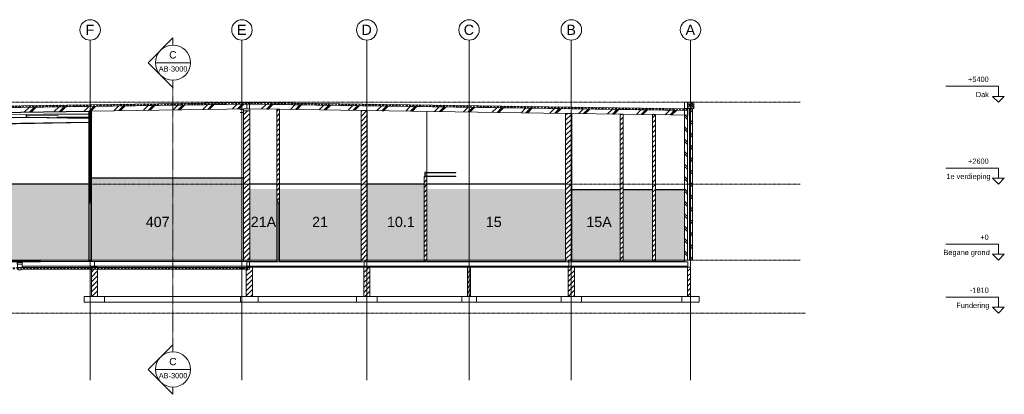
# Model space of a CAD drawing. Header units: millimetres. Extents: x 37681 to 219932, y -4585 to 8657.
# Tile 42 of 53: x 93959 to 127631, y -4585 to 8221. Entities that reach past the tile are written whole.
import ezdxf

# ---------------------------------------------------------------- set-up
doc = ezdxf.new("R2010")
doc.units = ezdxf.units.MM
for name, pattern in [('ARC Grid Line', [22.225, 12.7, -3.175, 3.175, -3.175]), ('ARC Level Line', [32, 6, -5, 16, -5]), ('ARC Section Line', [17, 10, -3, 0, -1, 0, -3])]:
    doc.linetypes.add(name, pattern=pattern)
for name, color, linetype, lineweight in [('A--A23__Vloeren', 8, 'Continuous', 15), ('A--A2__Ruwbouw', 8, 'Continuous', 15), ('A--AR9__AlgVoorz', 1, 'Continuous', 9), ('A--L$01A__Algemeen', 7, 'Continuous', 9), ('A--L$07A__Stramien', 1, 'Continuous', 13), ('A--L21__Buitenwanden', 3, 'Continuous', 9), ('A--L22__Binnenwanden', 2, 'Continuous', 9), ('A--L23__Vloeren', 3, 'Continuous', 9), ('A--L28__Hoofddraagconstructies', 3, 'Continuous', 9), ('A--L3__Afbouw', 2, 'Continuous', 9), ('A--L45__Plafondafwerkingen', 1, 'Continuous', 9), ('A--L74__VasteSanitaireVoorz', 1, 'Continuous', 9), ('A--LR9__AlgVoorz', 7, 'Continuous', 9), ('A--T$01A__Algemeen', 1, 'Continuous', 13), ('A--T$07A__Stramien', 1, 'Continuous', 13), ('A--TR9__AlgVoorz', 1, 'Continuous', 13)]:
    doc.layers.add(name, color=color, linetype=linetype, lineweight=lineweight)
doc.styles.add('Arial', font='arial.ttf', dxfattribs={"height": 180})
doc.styles.add('Arial_1', font='arial.ttf', dxfattribs={"height": 350})
doc.styles.add('Arial_2', font='arial.ttf', dxfattribs={"height": 250})
pattern_1 = [(45, (94858.23, 2795), (-212.132, 212.132), [])]
pattern_2 = [(60, (94858.23, 2795), (-86.6025, 50), []), (120, (94858.23, 2795), (-86.6025, -50), [])]
pattern_3 = [(45, (94858.23, 2795), (-84.8528, 84.8528), [])]
pattern_4 = [(45, (94858.23, 2795), (-84.8528, 84.8528), [])]
pattern_5 = [(135, (116967.97, 2591), (-212.132, -212.132), []), (135, (114767.97, 2591), (-212.132, -212.132), [])]
pattern_6 = [(45, (94858.2, 2795), (-500, 500), []), (45, (95028.2, 2795), (-500, 500), []), (45, (95038.2, 2795), (-500, 500), []), (45, (95048.2, 2795), (-500, 500), []), (45, (95058.2, 2795), (-500, 500), []), (45, (95068.2, 2795), (-500, 500), []), (45, (95078.2, 2795), (-500, 500), []), (45, (95088.2, 2795), (-500, 500), [])]
pattern_7 = [(135, (117017.97, 5291), (-212.13, -212.13), []), (135, (114817.97, 5291), (-212.13, -212.13), [])]

# ---------------------------------------------------------------- blocks, each defined once
blk = doc.blocks.new('32_DO_WB_vo deur enkel2 - vo 2-2241147-B')
at = {"layer": 'A--L3__Afbouw'}
for p, q in [((-58211, 2000), (-58211, 1950)), ((-58111, 2000), (-58211, 2000)), ((-58211, 1950), (-58111, 1950)), ((-58211, 0), (-58211, 1950)), ((-58111, 1950), (-58161, 1950)), ((-58161, 1950), (-58161, 0)), ((-58111, 1950), (-58111, 2000)), ((-58111, 0), (-58111, 1950)), ((-58161, 0), (-58111, 0))]:
    blk.add_line(p, q, dxfattribs=at)
blk = doc.blocks.new('32_DO_WB_vo deur enkel2 - vo 2-2262684-B')
at = {"layer": 'A--L3__Afbouw'}
for p, q in [((-64641, 2000), (-64641, 1950)), ((-64541, 2000), (-64641, 2000)), ((-64641, 1950), (-64541, 1950)), ((-64641, 0), (-64641, 1950)), ((-64541, 1950), (-64591, 1950)), ((-64591, 1950), (-64591, 0)), ((-64541, 1950), (-64541, 2000)), ((-64541, 0), (-64541, 1950)), ((-64591, 0), (-64541, 0))]:
    blk.add_line(p, q, dxfattribs=at)
blk = doc.blocks.new('28-11_ARC_staal_balk_IPE - IPE400-2063536-B')
at = {"layer": 'A--L28__Hoofddraagconstructies'}
for p, q in [((-69738, 5010), (-64641, 5088)), ((-59341, 5169), (-59131, 5172)), ((-76191, 4926), (-70233, 5016)), ((-76191, 4539), (-64641, 4715)), ((-74585, 4937), (-70274, 5002)), ((-70269, 5002), (-70053, 5006)), ((-76191, 4525), (-64641, 4702))]:
    blk.add_line(p, q, dxfattribs=at)
blk = doc.blocks.new('28_SFO_staal_balk_UNP - UNP140-1718686-B')
at = {"layer": 'A--L28__Hoofddraagconstructies', "lineweight": 25}
for p, q in [((-53086, 3000), (-53146, 3000)), ((-53146, 3000), (-53146, 2860)), ((-53146, 2860), (-53086, 2860)), ((-53139, 2982), (-53086, 2990)), ((-53139, 2878), (-53139, 2982)), ((-53086, 2870), (-53139, 2878)), ((-53086, 2990), (-53086, 3000)), ((-53086, 2860), (-53086, 2870))]:
    blk.add_line(p, q, dxfattribs=at)
blk = doc.blocks.new('28_SFO_staal_balk_HEA - HEA 120-2063910-B')
at = {"layer": 'A--L28__Hoofddraagconstructies'}
for p, q in [((-59461, 5160), (-59461, 5152)), ((-59341, 5160), (-59461, 5160)), ((-59461, 5152), (-59404, 5152)), ((-59404, 5054), (-59461, 5054)), ((-59461, 5054), (-59461, 5046)), ((-59404, 5152), (-59404, 5054)), ((-59399, 5054), (-59399, 5152)), ((-59399, 5152), (-59341, 5152)), ((-59341, 5054), (-59399, 5054)), ((-59341, 5152), (-59341, 5160)), ((-59341, 5046), (-59341, 5054)), ((-59461, 5046), (-59341, 5046))]:
    blk.add_line(p, q, dxfattribs=at)
blk = doc.blocks.new('28-11_ARC_staal_balk_L - L80x8-2063790-B')
at = {"layer": 'A--L28__Hoofddraagconstructies'}
for p, q in [((-66771, 4961), (-66782, 4961)), ((-66782, 4961), (-66782, 4881)), ((-66782, 4881), (-66672, 4880)), ((-66782, 4881), (-64641, 4845)), ((-66771, 4889), (-66771, 4961)), ((-65680, 4943), (-66771, 4961)), ((-66672, 4888), (-66771, 4889)), ((-66672, 4880), (-66672, 4888)), ((-64641, 4854), (-66672, 4888)), ((-64641, 4846), (-66672, 4880))]:
    blk.add_line(p, q, dxfattribs=at)
blk = doc.blocks.new('28_SFO_staal_balk_UNP - UNP140-1760570-B')
at = {"layer": 'A--L28__Hoofddraagconstructies', "lineweight": 15}
for p, q in [((-53074, 2990), (-53074, 3000)), ((-53074, 3000), (-52086, 3000)), ((-53074, 2982), (-53074, 2990)), ((-53074, 2990), (-52086, 2990)), ((-53074, 2878), (-53074, 2982)), ((-53074, 2982), (-53071, 2982)), ((-53074, 2870), (-53074, 2878)), ((-53074, 2878), (-53071, 2878)), ((-53074, 2860), (-53074, 2870)), ((-53074, 2870), (-52086, 2870)), ((-53071, 2860), (-52086, 2860)), ((-52086, 3000), (-52086, 2990)), ((-52086, 2870), (-52086, 2860))]:
    blk.add_line(p, q, dxfattribs=at)
at = {"layer": 'A--L28__Hoofddraagconstructies'}
for p, q in [((-53074, 2990), (-52086, 2990)), ((-53074, 2870), (-52086, 2870))]:
    blk.add_line(p, q, dxfattribs=at)
blk = doc.blocks.new('28_SFO_staal_balk_HEA - HEA 120-2055268-B')
at = {"layer": 'A--L28__Hoofddraagconstructies'}
for p, q in [((-70274, 4966), (-76191, 4925)), ((-76191, 4917), (-70274, 4958)), ((-76134, 4820), (-76191, 4819)), ((-76134, 4812), (-76191, 4811)), ((-66782, 4884), (-76129, 4820)), ((-66597, 4878), (-76129, 4812)), ((-68943, 4975), (-70269, 4966)), ((-70269, 4958), (-68943, 4967)), ((-64651, 5005), (-68009, 4982)), ((-67900, 4975), (-64641, 4997)), ((-64651, 4899), (-65734, 4892)), ((-64641, 4891), (-65734, 4884))]:
    blk.add_line(p, q, dxfattribs=at)
blk = doc.blocks.new('28_SFO_staal_balk_HEA - HEA 120-2051418-B')
at = {"layer": 'A--L28__Hoofddraagconstructies'}
for p, q in [((-64651, 5013), (-64651, 5005)), ((-64531, 5013), (-64651, 5013)), ((-64651, 5005), (-64594, 5005)), ((-64594, 4907), (-64651, 4907)), ((-64651, 4907), (-64651, 4899)), ((-64651, 4899), (-64531, 4899)), ((-64594, 5005), (-64594, 4907)), ((-64589, 4907), (-64589, 5005)), ((-64589, 5005), (-64531, 5005)), ((-64531, 4907), (-64589, 4907)), ((-64531, 5005), (-64531, 5013)), ((-64531, 4899), (-64531, 4907))]:
    blk.add_line(p, q, dxfattribs=at)
blk = doc.blocks.new('52_PF_FB_Gutter_rectangle - End Outlet - 1430mm_W_ x 300mm_L_ x 60mm_H_ x 160mm_Dia_ 2-V4-B')
at = {"layer": 'A--L74__VasteSanitaireVoorz'}
for p, q in [((-66305, 0), (-67715, 0)), ((-67715, 0), (-67715, -4)), ((-66305, -4), (-66305, 0)), ((-66289, 0), (-66301, 0)), ((-67715, -12), (-67715, -4)), ((-67715, -24), (-67715, -12)), ((-67715, -12), (-66305, -12)), ((-67715, -24), (-67715, -28)), ((-67715, -28), (-66305, -28)), ((-67715, -30), (-67715, -28)), ((-67715, -32), (-67715, -30)), ((-67715, -32), (-67715, -36)), ((-67715, -60), (-67715, -36)), ((-67715, -60), (-67080, -60)), ((-67089, -72), (-67089, -81)), ((-67082, -63), (-67082, -67)), ((-67080, -63), (-67082, -63)), ((-67082, -86), (-67082, -135)), ((-67082, -135), (-67080, -141)), ((-67082, -135), (-67000, -135)), ((-67080, -60), (-67080, -134)), ((-67080, -134), (-67078, -140)), ((-67080, -141), (-67080, -243)), ((-67000, -141), (-67080, -141)), ((-67000, -63), (-67079, -63)), ((-67055, -254), (-67055, -259)), ((-67055, -259), (-67055, -325)), ((-67055, -259), (-67000, -259)), ((-67055, -259), (-67000, -259)), ((-67055, -325), (-67054, -330)), ((-67000, -325), (-67055, -325)), ((-67000, -330), (-67054, -330)), ((-66919, -63), (-67000, -63)), ((-66919, -135), (-67000, -135)), ((-67000, -141), (-66920, -141)), ((-67000, -259), (-66945, -259)), ((-66945, -259), (-67000, -259)), ((-66945, -325), (-67000, -325)), ((-66947, -330), (-67000, -330)), ((-66947, -330), (-66945, -325)), ((-66945, -259), (-66945, -254)), ((-66945, -325), (-66945, -259)), ((-66922, -140), (-66920, -134)), ((-66920, -60), (-66305, -60)), ((-66920, -134), (-66920, -60)), ((-66920, -141), (-66919, -135)), ((-66920, -243), (-66920, -141)), ((-66919, -67), (-66919, -63)), ((-66919, -135), (-66919, -86)), ((-66912, -81), (-66912, -72)), ((-66305, -4), (-66305, -12)), ((-66305, -4), (-66305, -60)), ((-66305, -70), (-66305, -60)), ((-66305, -70), (-66303, -70)), ((-66303, -4), (-66303, -12)), ((-66303, -60), (-66303, -4)), ((-66303, -12), (-66287, -12)), ((-66303, -60), (-66303, -70)), ((-66289, -2), (-66301, -2)), ((-66301, -2), (-66289, -2)), ((-66287, -12), (-66287, -4)), ((-66287, -4), (-66287, -12)), ((-66287, -12), (-66285, -12)), ((-66285, -12), (-66285, -4))]:
    blk.add_line(p, q, dxfattribs=at)
at = {"layer": 'A--L74__VasteSanitaireVoorz', "flags": 128}
for points in [[(-67089, -72), (-67089, -71), (-67089, -71), (-67089, -71), (-67089, -71), (-67089, -71), (-67089, -71), (-67089, -71), (-67089, -71), (-67089, -71), (-67089, -70), (-67089, -70), (-67089, -70), (-67089, -70), (-67089, -70), (-67089, -70), (-67089, -70), (-67088, -70), (-67088, -70), (-67088, -70), (-67088, -69), (-67088, -69), (-67088, -69), (-67088, -69), (-67088, -69), (-67088, -69), (-67088, -69), (-67088, -69), (-67087, -69), (-67087, -69), (-67087, -69), (-67087, -69), (-67087, -69), (-67087, -69), (-67087, -69), (-67087, -69), (-67086, -69), (-67086, -69), (-67086, -69), (-67086, -69), (-67086, -69)], [(-67086, -84), (-67086, -84), (-67086, -84), (-67086, -84), (-67087, -84), (-67087, -84), (-67087, -84), (-67087, -83), (-67087, -83), (-67087, -83), (-67087, -83), (-67087, -83), (-67087, -83), (-67088, -83), (-67088, -83), (-67088, -83), (-67088, -83), (-67088, -83), (-67088, -83), (-67088, -83), (-67088, -83), (-67088, -83), (-67088, -83), (-67088, -82), (-67089, -82), (-67089, -82), (-67089, -82), (-67089, -82), (-67089, -82), (-67089, -82), (-67089, -82), (-67089, -82), (-67089, -81), (-67089, -81), (-67089, -81), (-67089, -81), (-67089, -81), (-67089, -81), (-67089, -81), (-67089, -81), (-67089, -81)], [(-67000, -69), (-67004, -69), (-67007, -69), (-67011, -69), (-67014, -69), (-67017, -69), (-67021, -69), (-67024, -69), (-67027, -69), (-67031, -69), (-67034, -69), (-67037, -69), (-67040, -69), (-67043, -69), (-67046, -69), (-67049, -69), (-67052, -69), (-67054, -69), (-67057, -69), (-67059, -69), (-67062, -69), (-67064, -69), (-67066, -69), (-67069, -69), (-67071, -69), (-67073, -69), (-67074, -69), (-67076, -69), (-67078, -69), (-67079, -69), (-67080, -69), (-67081, -69), (-67083, -69), (-67083, -69), (-67084, -69), (-67085, -69), (-67085, -69), (-67086, -69), (-67086, -69), (-67086, -69), (-67086, -69)], [(-67086, -69), (-67086, -69), (-67086, -69), (-67085, -69), (-67085, -69), (-67084, -69), (-67084, -69), (-67083, -69), (-67082, -69), (-67081, -69)], [(-67081, -84), (-67083, -84), (-67083, -84), (-67084, -84), (-67085, -84), (-67085, -84), (-67086, -84), (-67086, -84), (-67086, -84), (-67086, -84)], [(-67086, -84), (-67086, -84), (-67086, -84), (-67085, -84), (-67085, -84), (-67084, -84), (-67084, -84), (-67083, -84), (-67082, -84), (-67081, -84), (-67079, -84), (-67078, -84), (-67076, -84), (-67075, -84), (-67073, -84), (-67071, -84), (-67069, -84), (-67067, -84), (-67065, -84), (-67063, -84), (-67060, -84), (-67058, -84), (-67055, -84), (-67052, -84), (-67050, -84), (-67047, -84), (-67044, -84), (-67041, -84), (-67038, -84), (-67035, -84), (-67031, -84), (-67028, -84), (-67025, -84), (-67022, -84), (-67018, -84), (-67015, -84), (-67012, -84), (-67008, -84), (-67005, -84), (-67001, -84), (-67000, -84)], [(-67084, -69), (-67084, -69), (-67084, -69), (-67084, -69), (-67084, -69), (-67084, -69), (-67084, -69), (-67084, -69), (-67084, -68), (-67083, -68), (-67083, -68), (-67083, -68), (-67083, -68), (-67083, -68), (-67083, -68), (-67083, -68), (-67083, -68), (-67083, -68), (-67083, -68), (-67083, -68), (-67083, -68), (-67083, -68), (-67083, -68), (-67083, -68), (-67083, -68), (-67082, -68), (-67082, -68), (-67082, -68), (-67082, -67), (-67082, -67), (-67082, -67), (-67082, -67), (-67082, -67), (-67082, -67), (-67082, -67), (-67082, -67), (-67082, -67), (-67082, -67), (-67082, -67), (-67082, -67), (-67082, -67)], [(-67082, -86), (-67082, -86), (-67082, -85), (-67082, -85), (-67082, -85), (-67082, -85), (-67082, -85), (-67082, -85), (-67082, -85), (-67082, -85), (-67082, -85), (-67082, -85), (-67082, -85), (-67082, -85), (-67082, -85), (-67083, -84), (-67083, -84), (-67083, -84), (-67083, -84), (-67083, -84), (-67083, -84), (-67083, -84), (-67083, -84), (-67083, -84), (-67083, -84), (-67083, -84), (-67083, -84), (-67083, -84), (-67083, -84), (-67083, -84), (-67083, -84), (-67083, -84), (-67084, -84), (-67084, -84), (-67084, -84), (-67084, -84), (-67084, -84), (-67084, -84), (-67084, -84), (-67084, -84), (-67084, -84)], [(-66920, -60), (-66923, -57), (-66930, -53), (-66941, -51), (-66955, -48), (-66972, -47), (-66991, -46), (-67010, -46), (-67029, -47), (-67046, -48), (-67060, -51), (-67071, -53), (-67078, -57), (-67080, -60)], [(-67069, -254), (-67070, -254), (-67070, -254), (-67071, -254), (-67071, -254), (-67071, -254), (-67072, -254), (-67072, -253), (-67073, -253), (-67073, -253), (-67074, -253), (-67074, -253), (-67074, -253), (-67075, -252), (-67075, -252), (-67076, -252), (-67076, -252), (-67076, -251), (-67077, -251), (-67077, -251), (-67077, -250), (-67078, -250), (-67078, -250), (-67078, -249), (-67078, -249), (-67079, -249), (-67079, -248), (-67079, -248), (-67079, -248), (-67080, -247), (-67080, -247), (-67080, -246), (-67080, -246), (-67080, -245), (-67080, -245), (-67080, -245), (-67080, -244), (-67080, -244), (-67080, -243), (-67080, -243), (-67080, -243)], [(-67055, -254), (-67057, -254), (-67058, -254), (-67060, -254), (-67061, -254), (-67062, -254), (-67063, -254), (-67065, -254), (-67065, -254), (-67066, -254), (-67067, -254), (-67068, -254), (-67068, -254), (-67069, -254), (-67069, -254), (-67069, -254), (-67069, -254), (-67069, -254)], [(-67069, -254), (-67069, -254), (-67069, -254), (-67069, -254), (-67068, -254), (-67068, -254), (-67067, -254), (-67067, -254), (-67066, -254), (-67065, -254), (-67064, -254), (-67063, -254), (-67061, -254), (-67060, -254), (-67059, -254), (-67057, -254), (-67056, -254), (-67054, -254), (-67052, -254), (-67050, -254), (-67048, -254), (-67046, -254), (-67044, -254), (-67042, -254), (-67040, -254), (-67038, -254), (-67035, -254), (-67033, -254), (-67030, -254), (-67028, -254), (-67025, -254), (-67023, -254), (-67020, -254), (-67018, -254), (-67015, -254), (-67012, -254), (-67009, -254), (-67007, -254), (-67004, -254), (-67001, -254), (-67000, -254)], [(-66915, -69), (-66915, -69), (-66915, -69), (-66915, -69), (-66916, -69), (-66917, -69), (-66917, -69), (-66918, -69), (-66919, -69), (-66920, -69), (-66922, -69), (-66923, -69), (-66924, -69), (-66926, -69), (-66928, -69), (-66930, -69), (-66932, -69), (-66934, -69), (-66936, -69), (-66938, -69), (-66941, -69), (-66943, -69), (-66946, -69), (-66949, -69), (-66951, -69), (-66954, -69), (-66957, -69), (-66960, -69), (-66963, -69), (-66966, -69), (-66969, -69), (-66973, -69), (-66976, -69), (-66979, -69), (-66983, -69), (-66986, -69), (-66989, -69), (-66993, -69), (-66996, -69), (-67000, -69), (-67000, -69)], [(-67000, -84), (-66997, -84), (-66994, -84), (-66990, -84), (-66987, -84), (-66983, -84), (-66980, -84), (-66977, -84), (-66974, -84), (-66970, -84), (-66967, -84), (-66964, -84), (-66961, -84), (-66958, -84), (-66955, -84), (-66952, -84), (-66949, -84), (-66947, -84), (-66944, -84), (-66941, -84), (-66939, -84), (-66937, -84), (-66934, -84), (-66932, -84), (-66930, -84), (-66928, -84), (-66927, -84), (-66925, -84), (-66923, -84), (-66922, -84), (-66921, -84), (-66919, -84), (-66918, -84), (-66917, -84), (-66917, -84), (-66916, -84), (-66916, -84), (-66915, -84), (-66915, -84), (-66915, -84), (-66915, -84)], [(-67000, -254), (-66998, -254), (-66995, -254), (-66992, -254), (-66989, -254), (-66987, -254), (-66984, -254), (-66981, -254), (-66979, -254), (-66976, -254), (-66974, -254), (-66971, -254), (-66969, -254), (-66966, -254), (-66964, -254), (-66962, -254), (-66959, -254), (-66957, -254), (-66955, -254), (-66953, -254), (-66951, -254), (-66949, -254), (-66947, -254), (-66946, -254), (-66944, -254), (-66943, -254), (-66941, -254), (-66940, -254), (-66939, -254), (-66937, -254), (-66936, -254), (-66935, -254), (-66935, -254), (-66934, -254), (-66933, -254), (-66933, -254), (-66932, -254), (-66932, -254), (-66932, -254), (-66932, -254), (-66932, -254)], [(-66932, -254), (-66932, -254), (-66932, -254), (-66932, -254), (-66933, -254), (-66933, -254), (-66934, -254), (-66934, -254), (-66935, -254), (-66936, -254), (-66937, -254), (-66938, -254), (-66939, -254), (-66941, -254), (-66942, -254), (-66944, -254), (-66945, -254), (-66947, -254)], [(-66920, -243), (-66920, -243), (-66920, -244), (-66921, -244), (-66921, -244), (-66921, -245), (-66921, -245), (-66921, -246), (-66921, -246), (-66921, -247), (-66921, -247), (-66921, -247), (-66922, -248), (-66922, -248), (-66922, -249), (-66922, -249), (-66923, -249), (-66923, -250), (-66923, -250), (-66924, -250), (-66924, -251), (-66924, -251), (-66925, -251), (-66925, -252), (-66925, -252), (-66926, -252), (-66926, -252), (-66926, -253), (-66927, -253), (-66927, -253), (-66928, -253), (-66928, -253), (-66928, -253), (-66929, -254), (-66929, -254), (-66930, -254), (-66930, -254), (-66931, -254), (-66931, -254), (-66932, -254), (-66932, -254)], [(-66915, -84), (-66915, -84), (-66915, -84), (-66915, -84), (-66916, -84), (-66917, -84), (-66917, -84), (-66918, -84), (-66919, -84), (-66920, -84)], [(-66919, -67), (-66919, -67), (-66919, -67), (-66919, -67), (-66919, -67), (-66919, -67), (-66919, -67), (-66919, -67), (-66919, -67), (-66919, -67), (-66919, -67), (-66919, -67), (-66919, -68), (-66918, -68), (-66918, -68), (-66918, -68), (-66918, -68), (-66918, -68), (-66918, -68), (-66918, -68), (-66918, -68), (-66918, -68), (-66918, -68), (-66918, -68), (-66918, -68), (-66918, -68), (-66918, -68), (-66918, -68), (-66918, -68), (-66918, -68), (-66917, -68), (-66917, -68), (-66917, -69), (-66917, -69), (-66917, -69), (-66917, -69), (-66917, -69), (-66917, -69), (-66917, -69), (-66917, -69), (-66917, -69)], [(-66919, -69), (-66918, -69), (-66917, -69), (-66917, -69), (-66916, -69), (-66916, -69), (-66915, -69), (-66915, -69), (-66915, -69), (-66915, -69)], [(-66917, -84), (-66917, -84), (-66917, -84), (-66917, -84), (-66917, -84), (-66917, -84), (-66917, -84), (-66917, -84), (-66917, -84), (-66917, -84), (-66918, -84), (-66918, -84), (-66918, -84), (-66918, -84), (-66918, -84), (-66918, -84), (-66918, -84), (-66918, -84), (-66918, -84), (-66918, -84), (-66918, -84), (-66918, -84), (-66918, -84), (-66918, -84), (-66918, -84), (-66918, -85), (-66918, -85), (-66919, -85), (-66919, -85), (-66919, -85), (-66919, -85), (-66919, -85), (-66919, -85), (-66919, -85), (-66919, -85), (-66919, -85), (-66919, -85), (-66919, -85), (-66919, -85), (-66919, -86), (-66919, -86)], [(-66915, -69), (-66915, -69), (-66915, -69), (-66914, -69), (-66914, -69), (-66914, -69), (-66914, -69), (-66914, -69), (-66914, -69), (-66914, -69), (-66914, -69), (-66914, -69), (-66913, -69), (-66913, -69), (-66913, -69), (-66913, -69), (-66913, -69), (-66913, -69), (-66913, -69), (-66913, -69), (-66913, -70), (-66913, -70), (-66912, -70), (-66912, -70), (-66912, -70), (-66912, -70), (-66912, -70), (-66912, -70), (-66912, -70), (-66912, -70), (-66912, -71), (-66912, -71), (-66912, -71), (-66912, -71), (-66912, -71), (-66912, -71), (-66912, -71), (-66912, -71), (-66912, -71), (-66912, -72), (-66912, -72)], [(-66912, -81), (-66912, -81), (-66912, -81), (-66912, -81), (-66912, -81), (-66912, -81), (-66912, -81), (-66912, -81), (-66912, -82), (-66912, -82), (-66912, -82), (-66912, -82), (-66912, -82), (-66912, -82), (-66912, -82), (-66912, -82), (-66912, -82), (-66912, -82), (-66913, -83), (-66913, -83), (-66913, -83), (-66913, -83), (-66913, -83), (-66913, -83), (-66913, -83), (-66913, -83), (-66913, -83), (-66913, -83), (-66913, -83), (-66914, -83), (-66914, -83), (-66914, -83), (-66914, -83), (-66914, -84), (-66914, -84), (-66914, -84), (-66914, -84), (-66915, -84), (-66915, -84), (-66915, -84), (-66915, -84)]]:
    blk.add_lwpolyline(points, dxfattribs=at)
at = {"layer": 'A--L74__VasteSanitaireVoorz'}
for centre, radius, start, end in [((-66301, -4), 4, 90, 180), ((-66301, -4), 4, 90, 180), ((-66289, -4), 4, 0, 90), ((-66289, -4), 4, 360, 90), ((-66301, -4), 2, 120, 150), ((-66301, -4), 2, 120, 150), ((-66301, -4), 2, 120, 150), ((-66301, -4), 2, 90, 180), ((-66301, -4), 2, 120, 150), ((-66301, -4), 2, 90, 180), ((-66289, -4), 2, 0, 90), ((-66289, -4), 2, 0, 90), ((-66289, -4), 2, 30, 60), ((-66289, -4), 2, 30, 60), ((-66289, -4), 2, 30, 60), ((-66289, -4), 2, 30, 60)]:
    blk.add_arc(centre, radius, start, end, dxfattribs=at)
blk = doc.blocks.new('Grid - 3_5mm-18301-B')
at = {"layer": 'A--T$07A__Stramien'}
blk.add_circle((-44060, 7871), 350, dxfattribs=at)
blk = doc.blocks.new('Section - Default-5518-B')
at = {"layer": 'A--L$01A__Algemeen', "lineweight": 13}
for p, q in [((-62607, 6750), (-61759, 7599)), ((-61759, 7350), (-61759, 7599)), ((-62607, 6750), (-61759, 5902)), ((-61759, 6150), (-61759, 5902))]:
    blk.add_line(p, q, dxfattribs=at)
for start, end in [(90, 270), (270, 90)]:
    blk.add_arc((-61759, 6750), 600, start, end, dxfattribs=at)
blk = doc.blocks.new('Level - height_name_1_8mm-6341-C')
at = {"layer": 'A--T$01A__Algemeen'}
for p, q in [((17709, 550), (15909, 550)), ((17709, 550), (17709, 200)), ((17509, 200), (17709, 0)), ((17509, 200), (17709, 200)), ((17909, 200), (17709, 0)), ((17909, 200), (17709, 200))]:
    blk.add_line(p, q, dxfattribs=at)

msp = doc.modelspace()

# ---------------------------------------------------------------- hatches: boundary and pattern name
at = {"layer": 'A--A23__Vloeren', "lineweight": 9}
h = msp.add_hatch(dxfattribs=at)
h.set_pattern_fill('FP_17', color=256, angle=240, style=0, pattern_type=2)
h.set_pattern_definition([(60.83, (94858.23, 2795), (-87.3177, 48.7403), []), (120.83, (94858.23, 2795), (-85.8692, -51.2493), [])])
h.paths.add_polyline_path([(84608, 5085.7), (101814, 5335), (101814, 5395), (84608, 5145.7)])
h = msp.add_hatch(dxfattribs=at)
h.set_pattern_fill('FP_16', color=256, angle=-120, style=0, pattern_type=2)
h.set_pattern_definition([(59.17, (94858.23, 2795), (-85.86917, 51.24925), []), (119.17, (94858.23, 2795), (-87.31774, -48.74025), [])])
h.paths.add_polyline_path([(116808, 5116.5), (116808, 5176.5), (101814, 5393.7), (101814, 5335), (101791.1, 5334), (115598, 5134)])
h.paths.add_polyline_path([(101723, 5393.7), (101768.5, 5394.3), (101723, 5395)])
h = msp.add_hatch(dxfattribs=at)
h.set_pattern_fill('FP_15', color=256, style=0, pattern_type=2)
h.set_pattern_definition(pattern_6)
h.paths.add_polyline_path([(84608, 4927.7), (101814, 5177), (101814, 5330.2), (101763.9, 5332.8), (101777.5, 5333.4), (101753.3, 5334.1), (84608, 5085.7)])
h.paths.add_polyline_path([(101791.1, 5334), (101814, 5335), (101768.5, 5334.3)])
h = msp.add_hatch(dxfattribs=at)
h.set_pattern_fill('FP_15', color=256, style=0, pattern_type=2)
h.set_pattern_definition(pattern_6)
h.paths.add_polyline_path([(116698, 4960), (116698, 5113.9), (116808, 5116.5), (101777.5, 5333.4), (101763.9, 5332.8), (101814, 5330), (101814, 5177), (101768.5, 5176.3), (115698, 4974.5)])
h = msp.add_hatch(dxfattribs=at)
h.set_pattern_fill('FP_10', color=256, angle=240, style=0, pattern_type=2)
h.set_pattern_definition(pattern_2)
h.paths.add_polyline_path([(90561, -310), (92475.3, -310), (92475.3, -253.9), (92455.8, -252.9), (92452.9, -250), (90561, -250), (90561, -300.4)])
h.paths.add_polyline_path([(96514, -310), (96514, -250), (94034, -251), (94030.7, -253.1), (94016.9, -253.9), (94012.6, -253.9), (94012.6, -310), (95452.3, -310)])
h.paths.add_polyline_path([(93905.3, -310), (93905.3, -253.9), (93890.7, -252.7), (93875.6, -250), (92604.7, -250.3), (92602.2, -251.7), (92587, -253.9), (92582.6, -253.9), (92582.6, -310), (93860.4, -310)])
h.paths.add_polyline_path([(93892.8, -253.9), (93885.7, -252.7), (93885.8, -251.8), (93892.2, -253.7)])
h = msp.add_hatch(dxfattribs=at)
h.set_pattern_fill('FP_10', color=256, angle=240, style=0, pattern_type=2)
h.set_pattern_definition(pattern_2)
h.paths.add_polyline_path([(101814, -310), (101814, -250), (96514, -250), (96514, -310), (101709, -310)])
h = msp.add_hatch(dxfattribs=at)
h.set_pattern_fill('FP_9', color=256, style=0, pattern_type=2)
h.set_pattern_definition(pattern_1)
h.paths.add_polyline_path([(105738, -240), (105738, -208), (101814, -208), (101814, -240), (105724, -240)])
h = msp.add_hatch(dxfattribs=at)
h.set_pattern_fill('FP_9', color=256, style=0, pattern_type=2)
h.set_pattern_definition(pattern_1)
h.paths.add_polyline_path([(109235, -240), (109235, -208), (105738, -208), (105738, -240), (106772.4, -240)])
h = msp.add_hatch(dxfattribs=at)
h.set_pattern_fill('FP_9', color=256, style=0, pattern_type=2)
h.set_pattern_definition(pattern_1)
h.paths.add_polyline_path([(109376.5, -240), (112733, -240), (112733, -208), (109235, -208), (109235, -240), (109276.5, -240)])
h = msp.add_hatch(dxfattribs=at)
h.set_pattern_fill('FP_9', color=256, style=0, pattern_type=2)
h.set_pattern_definition(pattern_1)
h.paths.add_polyline_path([(112929, -240), (116803, -240), (116803, -208), (112733, -208), (112733, -240)])
at = {"layer": 'A--A2__Ruwbouw', "lineweight": 9}
h = msp.add_hatch(dxfattribs=at)
h.set_pattern_fill('FP_20', color=256, angle=225, style=0, pattern_type=2)
h.set_pattern_definition(pattern_7)
h.paths.add_polyline_path([(116698, 5182), (116798, 5182), (116798, 5400), (116698, 5400), (116698, 5335)])
h = msp.add_hatch(dxfattribs=at)
h.set_pattern_fill('FP_10', color=256, angle=240, style=0, pattern_type=2)
h.set_pattern_definition([(60, (94858.23, 2795), (-86.60254, 50), []), (120, (94858.23, 2795), (-86.60254, -50), [])])
h.paths.add_polyline_path([(116798, 5182), (116888, 5182), (116888, 5400), (116798, 5400), (116798, 5335)])
h = msp.add_hatch(dxfattribs=at)
h.set_pattern_fill('FP_20', color=256, angle=225, style=0, pattern_type=2)
h.set_pattern_definition(pattern_7)
h.paths.add_polyline_path([(117018, 5182), (117018, 5400), (116918, 5400), (116918, 5182), (116968, 5182)])
h = msp.add_hatch(dxfattribs=at)
h.set_pattern_fill('FP_11', color=256, angle=225, style=0, pattern_type=2)
h.set_pattern_definition(pattern_3)
h.paths.add_polyline_path([(101618, 0), (101828, 0), (101828, 5100), (101618, 5100), (101618, 609.8)])
h = msp.add_hatch(dxfattribs=at)
h.set_pattern_fill('FP_11', color=256, angle=225, style=0, pattern_type=2)
h.set_pattern_definition(pattern_4)
h.paths.add_polyline_path([(102748, -60), (102848, -60), (102848, 0), (102748, 0), (102748, -50)])
h.paths.add_polyline_path([(102848, 2000), (102848, 5160.7), (102748, 5162.1), (102748, 2000), (102787.4, 2000)])
h = msp.add_hatch(dxfattribs=at)
h.set_pattern_fill('FP_11', color=256, angle=225, style=0, pattern_type=2)
h.set_pattern_definition(pattern_4)
h.paths.add_polyline_path([(105842.9, -60), (105843, -60), (105843, 5117.3), (105633, 5120.3), (105633, -60)])
h = msp.add_hatch(dxfattribs=at)
h.set_pattern_fill('FP_13', color=256, angle=225, style=0, pattern_type=2)
h.set_pattern_definition(pattern_5)
h.paths.add_polyline_path([(116798, 0), (116798, 5116.2), (116698, 5113.9), (116698, 0)])
h.paths.add_polyline_path([(116798, 5176.6), (116798, 5182), (116698, 5182), (116698, 5178.1)])
h = msp.add_hatch(dxfattribs=at)
h.set_pattern_fill('FP_13', color=256, angle=225, style=0, pattern_type=2)
h.set_pattern_definition(pattern_5)
h.paths.add_polyline_path([(116968, 0), (116968, 5182), (116868, 5182), (116868, 0)])
h = msp.add_hatch(dxfattribs=at)
h.set_pattern_fill('FP_11', color=256, angle=225, style=0, pattern_type=2)
h.set_pattern_definition(pattern_4)
h.paths.add_polyline_path([(112628, -60), (112838, -60), (112838, 5016), (112628, 5019), (112628, -40)])
h = msp.add_hatch(dxfattribs=at)
h.set_pattern_fill('FP_11', color=256, angle=225, style=0, pattern_type=2)
h.set_pattern_definition(pattern_4)
h.paths.add_polyline_path([(114598, -60), (114598, 4990.5), (114498, 4991.9), (114498, -60)])
h = msp.add_hatch(dxfattribs=at)
h.set_pattern_fill('FP_11', color=256, angle=225, style=0, pattern_type=2)
h.set_pattern_definition(pattern_3)
h.paths.add_polyline_path([(115698, -60), (115698, 4974.5), (115598, 4976), (115598, -60)])
h = msp.add_hatch(dxfattribs=at)
h.set_pattern_fill('FP_11', color=256, angle=225, style=0, pattern_type=2)
h.set_pattern_definition(pattern_3)
h.paths.add_polyline_path([(107788, -60), (107888, -60), (107888, 2860), (107788, 2860), (107788, -40)])
h = msp.add_hatch(dxfattribs=at)
h.set_pattern_fill('FP_11', color=256, angle=225, style=0, pattern_type=2)
h.set_pattern_definition(pattern_4)
h.paths.add_polyline_path([(96619, -1240), (96619, -310), (96409, -310), (96409, -1240), (96514, -1240)])
h = msp.add_hatch(dxfattribs=at)
h.set_pattern_fill('FP_11', color=256, angle=225, style=0, pattern_type=2)
h.set_pattern_definition(pattern_3)
h.paths.add_polyline_path([(101814, -1240), (101919, -1240), (101919, -240), (101814, -240), (101814, -310), (101709, -310), (101709, -1240)])
h = msp.add_hatch(dxfattribs=at)
h.set_pattern_fill('FP_11', color=256, angle=225, style=0, pattern_type=2)
h.set_pattern_definition(pattern_4)
h.paths.add_polyline_path([(105934, -1240), (105934, -240), (105724, -240), (105724, -1240), (105738, -1240)])
h = msp.add_hatch(dxfattribs=at)
h.set_pattern_fill('FP_11', color=256, angle=225, style=0, pattern_type=2)
h.set_pattern_definition(pattern_4)
h.paths.add_polyline_path([(109376.5, -1240), (109376.5, -240), (109276.5, -240), (109276.5, -1240)])
h = msp.add_hatch(dxfattribs=at)
h.set_pattern_fill('FP_11', color=256, angle=225, style=0, pattern_type=2)
h.set_pattern_definition(pattern_3)
h.paths.add_polyline_path([(112929, -1240), (112929, -240), (112719, -240), (112719, -1240)])
h = msp.add_hatch(dxfattribs=at)
h.set_pattern_fill('FP_11', color=256, angle=225, style=0, pattern_type=2)
h.set_pattern_definition(pattern_4)
h.paths.add_polyline_path([(116799, -1240), (116899, -1240), (116899, -240), (116799, -240), (116799, -260)])
at = {"layer": 'A--AR9__AlgVoorz'}
for points in [[(106772.4, 0), (107788, 0), (107788, 2600), (105845, 2600), (105845, 4600), (105843, 4600), (105843, 0), (105845, 0)], [(101112.4, 0), (101618, 0), (101618, 2800), (96418, 2800), (96418, 0), (96528, 0)], [(96318, 0), (96318, 2600), (84768, 2600), (84768, 900), (85726, 900), (85726, 0), (87416, 0), (87416, 900), (92252, 900), (92252, 0.1), (95452.3, 0)], [(101828, 0), (102748, 0), (102748, 2438.4), (101828, 2438.4), (101828, 245.7)], [(103942.4, 0), (105633, 0), (105633, 2438.4), (102848, 2438.4), (102848, 0), (102880.2, 0)], [(112628, 0), (112628, 2438.4), (107888, 2438.4), (107888, 0), (112432.5, 0)]]:
    msp.add_hatch(color=7, dxfattribs=at).paths.add_polyline_path(points)
h = msp.add_hatch(color=7, dxfattribs=at)
h.paths.add_polyline_path([(116698, 0), (116698, 2400), (115698, 2400), (115698, 0), (115709.9, 0)])
h.paths.add_polyline_path([(112870.9, 0), (114498, 0), (114498, 2400), (112838, 2400), (112838, 0)])
h.paths.add_polyline_path([(114598, 0), (115598, 0), (115598, 2400), (114598, 2400)])

# ---------------------------------------------------------------- linework, layer by layer
at = {"layer": 'A--L$01A__Algemeen', "lineweight": 13}
for p, q in [((98600.6, 6750.1), (99800.6, 6750.1)), ((98600.6, -3736.9), (99800.6, -3736.9))]:
    msp.add_line(p, q, dxfattribs=at)
at = {"layer": 'A--L$01A__Algemeen', "linetype": 'ARC Section Line', "lineweight": 13}
msp.add_line((99200.6, 6150.1), (99200.6, -3136.9), dxfattribs=at)
at = {"layer": 'A--L$01A__Algemeen', "linetype": 'ARC Level Line', "lineweight": 13}
for p, q in [((69438.5, 5400), (120651.8, 5400)), ((69438.5, 2600), (120651.8, 2600)), ((69438.5, 0), (120651.8, 0)), ((120837.4, -1810), (69438.5, -1810))]:
    msp.add_line(p, q, dxfattribs=at)
at = {"layer": 'A--L$07A__Stramien', "linetype": 'ARC Grid Line'}
for p, q in [((96368, -4105.4), (96368, 7521.1)), ((101558, -4105.4), (101558, 7521.1)), ((105829, -4105.4), (105829, 7521.1)), ((109326.5, -4105.4), (109326.5, 7521.1)), ((112824, -4105.4), (112824, 7521.1)), ((116899, -4105.4), (116899, 7521.1))]:
    msp.add_line(p, q, dxfattribs=at)
at = {"layer": 'A--L21__Buitenwanden', "lineweight": 15}
for p, q in [((117018, 5400), (116698, 5400)), ((116698, 5400), (116698, 5182)), ((116798, 5400), (116798, 5182)), ((116888, 5400), (116888, 5182)), ((116918, 5400), (116918, 5182)), ((117018, 5182), (117018, 5400)), ((116698, 5182), (117018, 5182)), ((102114, -1240), (101514, -1240)), ((101514, -1240), (101514, -1440)), ((102114, -1440), (102114, -1240)), ((117199, -1240), (116599, -1240)), ((116599, -1240), (116599, -1440)), ((117199, -1440), (117199, -1240)), ((101514, -1440), (102114, -1440)), ((116599, -1440), (117199, -1440))]:
    msp.add_line(p, q, dxfattribs=at)
at = {"layer": 'A--L22__Binnenwanden', "lineweight": 15}
for p, q in [((96418, 5098.8), (96318, 5097.4)), ((96318, 5097.4), (96318, 2000)), ((96330.5, 2000), (96330.5, 5097.5)), ((96405.5, 2000), (96405.5, 5098.6)), ((96418, 2000), (96418, 5098.8)), ((101828, 5100), (101618, 5100)), ((101618, 5100), (101618, 0)), ((101828, 0), (101828, 5100)), ((102748, 5162.1), (102748, 2000)), ((102848, 5160.7), (102748, 5162.1)), ((102848, 2000), (102848, 5160.7)), ((105633, 5120.3), (105633, -60)), ((105843, 5117.3), (105633, 5120.3)), ((105843, -60), (105843, 5117.3)), ((116698, 5182), (116698, 0)), ((116798, 5182), (116798, 0)), ((116868, 5182), (116868, 0)), ((116968, 0), (116968, 5182)), ((112628, 5019), (112628, -60)), ((112838, 5016), (112628, 5019)), ((112838, -60), (112838, 5016)), ((114498, 4991.9), (114498, -60)), ((114598, 4990.5), (114498, 4991.9)), ((114598, -60), (114598, 4990.5)), ((115598, 4976), (115598, -60)), ((115698, 4974.5), (115598, 4976)), ((115698, -60), (115698, 4974.5)), ((107888, 2860), (107788, 2860)), ((107788, 2860), (107788, -60)), ((107888, -60), (107888, 2860)), ((96318, 2000), (96418, 2000)), ((102748, 2000), (102848, 2000)), ((96318, 0), (96318, -50)), ((96330.5, -50), (96330.5, 0)), ((96405.5, -50), (96405.5, 0)), ((96418, 0), (96407, 0)), ((96418, -50), (96418, 0)), ((101618, 0), (101828, 0)), ((102848, 0), (102748, 0)), ((116698, 0), (116968, 0)), ((96409, -240), (96409, -1240)), ((96619, -240), (96409, -240)), ((96619, -1240), (96619, -240)), ((101919, -240), (101709, -240)), ((101709, -240), (101709, -1240)), ((101919, -1240), (101919, -240)), ((102748, -50), (102748, -60)), ((102748, -60), (102848, -60)), ((102848, -60), (102848, -50)), ((105633, -60), (105843, -60)), ((105724, -240), (105724, -1240)), ((105934, -240), (105724, -240)), ((105934, -1240), (105934, -240)), ((107788, -60), (107888, -60)), ((109276.5, -240), (109276.5, -1240)), ((109376.5, -1240), (109376.5, -240)), ((112719, -240), (112719, -1240)), ((112929, -1240), (112929, -240)), ((116899, -240), (116799, -240)), ((116799, -240), (116799, -1240)), ((116899, -1240), (116899, -240)), ((96864, -1240), (96164, -1240)), ((96164, -1240), (96164, -1440)), ((96864, -1440), (96864, -1240)), ((106179, -1240), (105479, -1240)), ((105479, -1240), (105479, -1440)), ((106179, -1440), (106179, -1240)), ((109076.5, -1240), (109076.5, -1440)), ((109576.5, -1240), (109076.5, -1240)), ((109576.5, -1440), (109576.5, -1240)), ((113174, -1240), (112474, -1240)), ((112474, -1240), (112474, -1440)), ((113174, -1440), (113174, -1240)), ((96164, -1440), (96864, -1440)), ((105479, -1440), (106179, -1440)), ((109076.5, -1440), (109576.5, -1440)), ((112474, -1440), (113174, -1440))]:
    msp.add_line(p, q, dxfattribs=at)
at = {"layer": 'A--L22__Binnenwanden'}
for p, q in [((101618, 5160), (101618, 5174.1)), ((101618, 5100), (101618, 5152)), ((101828, 5175.5), (101828, 5100)), ((107888, 5087.7), (107888, 2860)), ((101828, -40), (101618, -40)), ((101828, -50), (101828, -60)), ((116698, -60), (116698, -50)), ((101514, -1240), (96864, -1240)), ((105479, -1240), (102114, -1240)), ((109076.5, -1240), (106179, -1240)), ((112474, -1240), (109576.5, -1240)), ((116599, -1240), (113174, -1240)), ((96864, -1440), (101514, -1440)), ((102114, -1440), (105479, -1440)), ((106179, -1440), (109076.5, -1440)), ((109576.5, -1440), (112474, -1440)), ((113174, -1440), (116599, -1440))]:
    msp.add_line(p, q, dxfattribs=at)
at = {"layer": 'A--L23__Vloeren', "lineweight": 15}
for p, q in [((101814, 5395), (84608, 5145.7)), ((116808, 5176.5), (101723, 5395)), ((101723, 5395), (101723, 5177)), ((101814, 5177), (101814, 5395)), ((101814, 5335), (84608, 5085.7)), ((84608, 4927.7), (96318, 5097.4)), ((96418, 5098.8), (101814, 5177)), ((116808, 5116.5), (101723, 5335)), ((101723, 5177), (102748, 5162.1)), ((102848, 5160.7), (105633, 5120.3)), ((105843, 5117.3), (112628, 5019)), ((116808, 4958.4), (116808, 5176.5)), ((112838, 5016), (114498, 4991.9)), ((114598, 4990.5), (115598, 4976)), ((115698, 4974.5), (116808, 4958.4)), ((96407, 0), (94674, 0)), ((94674, 0), (94674, -3.9)), ((96407, -50), (96407, 0)), ((101618, 0), (96418, 0)), ((101618, -50), (101618, 0)), ((102748, 0), (101828, 0)), ((101828, 0), (101828, -50)), ((102748, -50), (102748, 0)), ((105633, 0), (102848, 0)), ((102848, 0), (102848, -50)), ((107788, 0), (105845, 0)), ((105845, 0), (105845, -50)), ((112628, 0), (107888, 0)), ((116698, 0), (112838, 0)), ((116698, -50), (116698, 0)), ((94012.6, -310), (101814, -310)), ((101814, -250), (94035, -250)), ((101814, -200), (94039, -200)), ((101814, -50), (94656.4, -50)), ((94674, -11.9), (94674, -50)), ((96514, -310), (96514, -50)), ((116803, -60), (101723, -60)), ((101723, -60), (101723, -240)), ((116803, -208), (101723, -208)), ((101723, -240), (116799, -240)), ((101814, -310), (101814, -50)), ((101828, -50), (102748, -50)), ((102848, -50), (105633, -50)), ((105738, -60), (105738, -240)), ((105845, -50), (107788, -50)), ((107888, -50), (112628, -50)), ((112733, -60), (112733, -240)), ((112838, -50), (116698, -50)), ((116803, -240), (116803, -60))]:
    msp.add_line(p, q, dxfattribs=at)
at = {"layer": 'A--L23__Vloeren'}
for p, q in [((94654, 0), (94658, 0)), ((94670, 0), (94674, 0))]:
    msp.add_line(p, q, dxfattribs=at)
at = {"layer": 'A--L45__Plafondafwerkingen', "lineweight": 15}
for p, q in [((101618, 2815), (96418, 2815)), ((96418, 2800), (101618, 2800)), ((96298, 2615), (84768, 2615)), ((84768, 2600), (96298, 2600)), ((96298, 2600), (96298, 2615)), ((102748, 2615), (101828, 2615)), ((101828, 2600), (102748, 2600)), ((105633, 2615), (102848, 2615)), ((102848, 2600), (105633, 2600)), ((107798, 2615), (105845, 2615)), ((105845, 2615), (105845, 2600)), ((105845, 2600), (107798, 2600)), ((107798, 2600), (107798, 2615)), ((112628, 2615), (107888, 2615)), ((107888, 2600), (112628, 2600)), ((114498, 2415), (112838, 2415)), ((112838, 2400), (114498, 2400)), ((115598, 2415), (114598, 2415)), ((114598, 2400), (115598, 2400)), ((116698, 2415), (115698, 2415)), ((115698, 2400), (116698, 2400))]:
    msp.add_line(p, q, dxfattribs=at)
at = {"layer": 'A--LR9__AlgVoorz', "flags": 128}
for points in [[(101618, 0), (96318, 0), (96298, 0), (85688, 0), (84768, 0), (86721, 0), (93396, 0), (96321, 0), (97301, 0), (98764, 0), (101618, 0)], [(96418, 0), (101618, 0), (96418, 0)], [(101828, 0), (102748, 0), (101828, 0)], [(105633, 0), (102848, 0)], [(107788, 0), (105843, 0), (105845, 0)], [(112628, 0), (109628, 0), (112628, 0), (107888, 0), (111317, 0)], [(115698, 0), (116698, 0), (115698, 0), (116098, 0), (115648, 0), (114498, 0), (114598, 0), (115598, 0), (112838, 0), (113638, 0), (112838, 0), (115598, 0), (115698, 0)]]:
    msp.add_lwpolyline(points, close=True, dxfattribs=at)

# ---------------------------------------------------------------- block references
at = {"layer": 'A--L$01A__Algemeen', "lineweight": 13}
msp.add_blockref('Section - Default-5518-B', (160959.4, 0), dxfattribs=at)
at = {"layer": 'A--L$01A__Algemeen', "lineweight": 13, "extrusion": (0, 0, -1), "rotation": 180}
msp.add_blockref('Section - Default-5518-B', (-160959.4, 3013.2), dxfattribs=at)
at = {"layer": 'A--L28__Hoofddraagconstructies'}
for name in ['28-11_ARC_staal_balk_IPE - IPE400-2063536-B', '28_SFO_staal_balk_HEA - HEA 120-2063910-B', '28_SFO_staal_balk_HEA - HEA 120-2055268-B', '28-11_ARC_staal_balk_L - L80x8-2063790-B', '28_SFO_staal_balk_HEA - HEA 120-2051418-B', '28_SFO_staal_balk_UNP - UNP140-1760570-B']:
    msp.add_blockref(name, (160959.4, 0), dxfattribs=at)
at = {"layer": 'A--L28__Hoofddraagconstructies', "lineweight": 20}
msp.add_blockref('28_SFO_staal_balk_UNP - UNP140-1718686-B', (160959.4, 0), dxfattribs=at)
at = {"layer": 'A--L3__Afbouw'}
for name in ['32_DO_WB_vo deur enkel2 - vo 2-2262684-B', '32_DO_WB_vo deur enkel2 - vo 2-2241147-B']:
    msp.add_blockref(name, (160959.4, 0), dxfattribs=at)
at = {"layer": 'A--L74__VasteSanitaireVoorz'}
msp.add_blockref('52_PF_FB_Gutter_rectangle - End Outlet - 1430mm_W_ x 300mm_L_ x 60mm_H_ x 160mm_Dia_ 2-V4-B', (160959.4, 0), dxfattribs=at)
at = {"layer": 'A--T$01A__Algemeen'}
for p in [(109722.1, 5400), (109722.1, 2600), (109722.1, 0), (109722.1, -1810)]:
    msp.add_blockref('Level - height_name_1_8mm-6341-C', p, dxfattribs=at)
at = {"layer": 'A--T$07A__Stramien'}
for p in [(140428.4, 0), (145618.4, 0), (149889.4, 0), (153386.9, 0), (156884.4, 0), (160959.4, 0)]:
    msp.add_blockref('Grid - 3_5mm-18301-B', p, dxfattribs=at)

# ---------------------------------------------------------------- texts
at = {"layer": 'A--L$01A__Algemeen', "lineweight": 13, "attachment_point": 1}
for s, insert, char_height, width, style in [('C', (99071.6, 7144.6), 250, 304.641, 'Arial_2'), ('AB-3000', (98714.6, 6629.3), 180, 1170.464, 'Arial'), ('C', (99071.6, -3342.3), 250, 304.641, 'Arial_2'), ('AB-3000', (98714.6, -3857.7), 180, 1170.464, 'Arial')]:
    msp.add_mtext(s, dxfattribs=dict(at, insert=insert, char_height=char_height, width=width, style=style))
at = {"layer": 'A--T$01A__Algemeen', "char_height": 180, "attachment_point": 1, "style": 'Arial'}
for s, insert, width in [('+5400', (126391.3, 6274.1), 849.789), ('Dak', (126656.3, 5753.9), 529.114), ('+2600', (126391.3, 3474.1), 849.789), ('1e verdieping', (125650.3, 2953.9), 1747.679), ('+0', (126808.3, 874.1), 344.726), ('Begane grond', (125551.3, 353.9), 1867.932), ('-1810', (126457.3, -935.9), 769.62), ('Fundering', (125988.3, -1456.1), 1338.818)]:
    msp.add_mtext(s, dxfattribs=dict(at, insert=insert, width=width))
at = {"layer": 'A--T$07A__Stramien', "char_height": 350, "attachment_point": 1, "style": 'Arial_1'}
for s, insert, width in [('F', (96212.3, 8049.9), 368.776), ('E', (101389.3, 8049.9), 400.844), ('D', (105646.8, 8049.9), 432.911), ('C', (109144.3, 8049.9), 432.911), ('B', (112655.3, 8049.9), 400.844), ('A', (116730.3, 8049.9), 400.844)]:
    msp.add_mtext(s, dxfattribs=dict(at, insert=insert, width=width))
at = {"layer": 'A--TR9__AlgVoorz', "char_height": 350, "attachment_point": 1, "style": 'Arial_1'}
for s, insert, width in [('407', (98269.1, 1482.8), 1010.126), ('21A', (101860.3, 1482.8), 1074.261), ('21', (103959.4, 1482.8), 673.417), ('10.1', (106518.5, 1482.8), 1178.481), ('15', (109900, 1482.8), 673.417), ('15A', (113336.6, 1482.8), 1074.261)]:
    msp.add_mtext(s, dxfattribs=dict(at, insert=insert, width=width))

doc.saveas('drawing.dxf')
